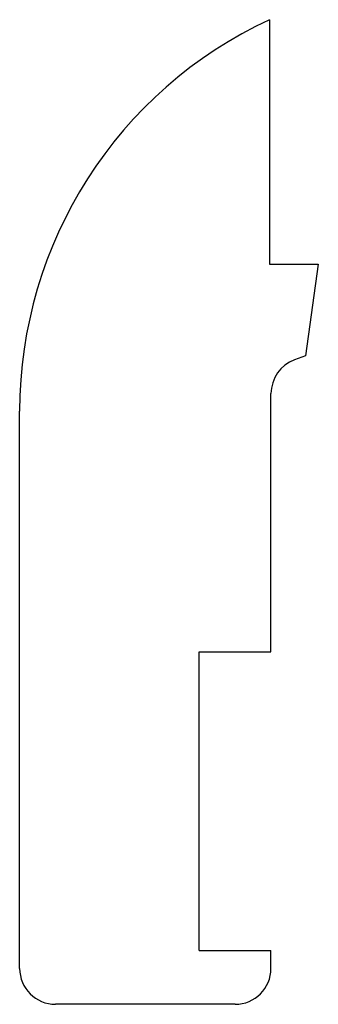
# Model space of a CAD drawing. Header units: millimetres. Extents: x 0 to 84, y 0 to 274.
import ezdxf

# ---------------------------------------------------------------- set-up
doc = ezdxf.new("R2010")
doc.units = ezdxf.units.MM
doc.linetypes.add('SLD-Sürekli', pattern=[0])

msp = doc.modelspace()

# ---------------------------------------------------------------- linework, layer by layer
at = {"color": 7, "linetype": 'SLD-Sürekli', "lineweight": 25}
for p, q in [((70.02, 274.26), (70.02, 206.26)), ((70.02, 206.26), (83.58, 206.26)), ((83.58, 206.26), (80, 180.75)), ((80, 180.75), (76.98, 179.65)), ((70.4, 98.4), (70.4, 170.26)), ((0.4, 10.4), (0.4, 165.34)), ((50.4, 15.4), (50.4, 98.4)), ((50.4, 98.4), (70.4, 98.4)), ((50.4, 15.4), (70.4, 15.4)), ((70.4, 10.4), (70.4, 15.4)), ((60.4, 0.4), (10.4, 0.4))]:
    msp.add_line(p, q, dxfattribs=at)
for centre, radius, start, end in [((120.4, 165.34), 120, 114.8241, 180), ((80.4, 170.26), 10, 110, 180), ((10.4, 10.4), 10, 180, 270), ((60.4, 10.4), 10, 270, 0)]:
    msp.add_arc(centre, radius, start, end, dxfattribs=at)

doc.saveas('drawing.dxf')
